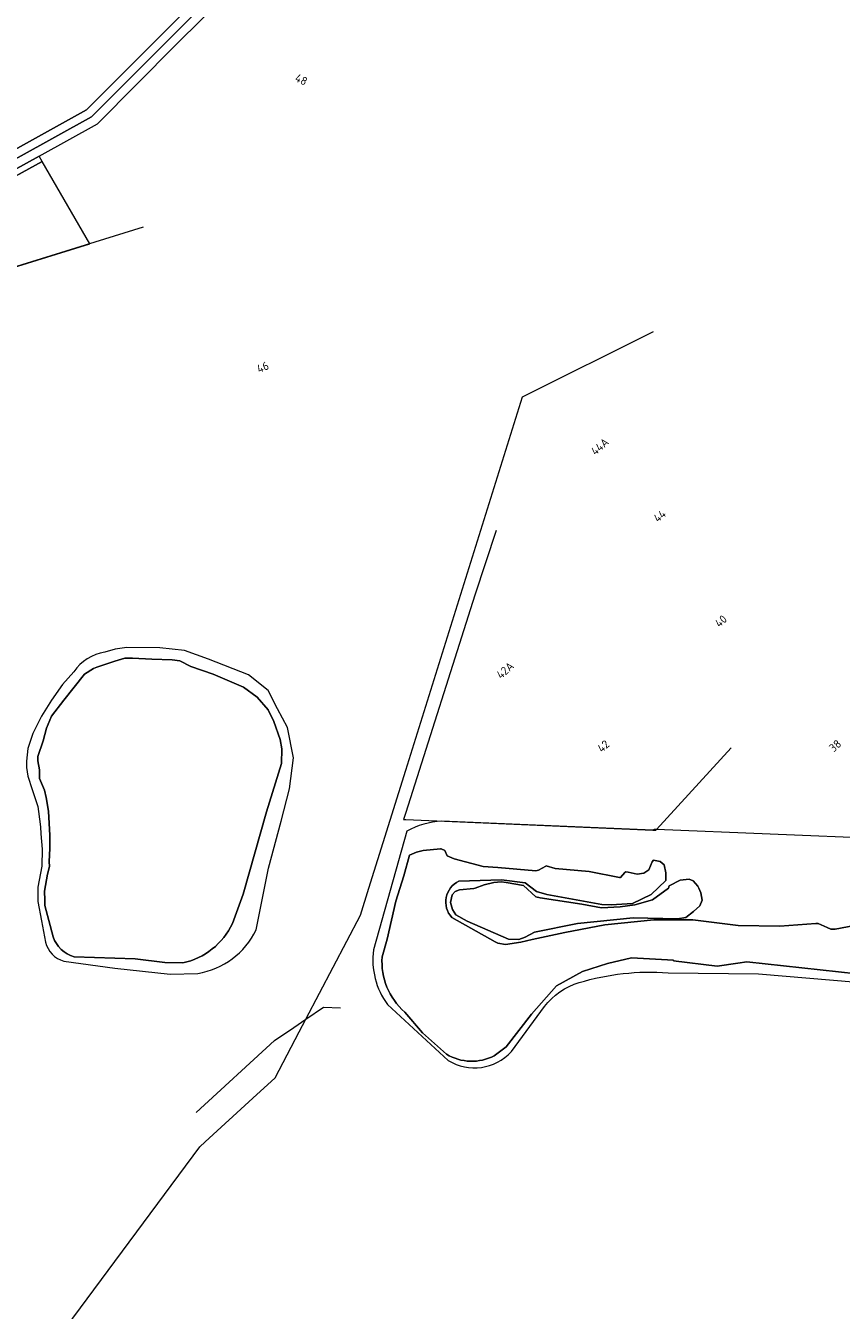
# Model space of a CAD drawing. Extents: x 150256 to 156914, y 461459 to 469481.
# Tile 130 of 256: x 153938 to 154071, y 464431 to 464640. Entities that reach past the tile are written whole.
import ezdxf
from ezdxf.enums import TextEntityAlignment as Align

# ---------------------------------------------------------------- set-up
doc = ezdxf.new("R2010")
doc.units = 0
doc.header["$LTSCALE"] = 0.75
for name, color, linetype, lineweight in [('B-RO-GR-BEPLANTING_CULTUUR_BODEMBEDEKKER-GV', 251, 'CONTINUOUS', 18), ('B-RO-GR-STRUIK-GV', 251, 'CONTINUOUS', 13), ('B-RO-IE-TERREINAFSCHEIDING_KUNSTMATIG_HEKWERK-G', 251, 'IE-TERREINAFSCHEIDING-KUNSTMATIG', 18), ('B-RO-OG-BEBOUWING-T18', 1, 'CONTINUOUS', 18), ('B-RO-OG-TERREIN_CULTUURSCHEIDING-GV', 251, 'CONTINUOUS', 18), ('B-RO-OG-WATER_SLOOT-GV', 251, 'CONTINUOUS', 18)]:
    doc.layers.add(name, color=color, linetype=linetype, lineweight=lineweight)
doc.styles.add('NLCS-ISO-M200-T18', font='NLCS-ISO.ttf', dxfattribs={"height": 360})
doc.linetypes.add('IE-TERREINAFSCHEIDING-KUNSTMATIG', pattern='A,4,[82,NLCS.SHX,S=0.75,R=90,X=0,Y=0],4,-2', length=10)

msp = doc.modelspace()

# ---------------------------------------------------------------- linework, layer by layer
at = {"layer": 'B-RO-GR-BEPLANTING_CULTUUR_BODEMBEDEKKER-GV'}
msp.add_lwpolyline([(153948.589, 464604.816), (153940.851, 464618.204), (153932.718, 464613.746), (153892.226, 464591.248), (153885.438, 464586.838), (153882.295, 464584.25)], close=True, dxfattribs=at)
at = {"layer": 'B-RO-GR-STRUIK-GV'}
msp.add_lwpolyline([(154044.201, 464494.977), (154045.566, 464495.195), (154046.825, 464496.157), (154047.821, 464497.08), (154048.248, 464498.031), (154048.02, 464499.227), (154047.661, 464500), (154047.521, 464500.3), (154046.772, 464501.151), (154046.087, 464501.462), (154044.647, 464501.285), (154042.878, 464500.343), (154042.728, 464500), (154040.15, 464498.107), (154037.267, 464497.241), (154034.871, 464496.919), (154031.87, 464496.781), (154028.63, 464497.402), (154021.867, 464498.405), (154021.159, 464498.594), (154019.137, 464500.422), (154016.348, 464500.9), (154015.514, 464501.007), (154014.344, 464500.922), (154012.774, 464500.508), (154011.268, 464500), (154011.078, 464499.936), (154008.731, 464499.721), (154008.016, 464499.459), (154007.548, 464498.88), (154007.289, 464497.662), (154007.578, 464496.505), (154008.13, 464495.667), (154009.986, 464494.62), (154016.742, 464491.698), (154018.418, 464491.614), (154019.413, 464491.992), (154020.95, 464492.806), (154027.93, 464494.218), (154036.988, 464495.145)], close=True, dxfattribs=at)
at = {"layer": 'B-RO-IE-TERREINAFSCHEIDING_KUNSTMATIG_HEKWERK-G'}
for points in [[(153957.264, 464607.507), (153882.295, 464584.25), (153839.089, 464556.991)], [(154000, 464519.159), (154019.005, 464579.929), (154040.287, 464590.55)], [(154014.686, 464558.153), (154011.241, 464547.634), (154000, 464512.282)], [(154040.783, 464509.523), (154052.928, 464522.838)], [(153996.327, 464507.414), (154000, 464519.16)], [(154000, 464512.282), (153999.64, 464511.149), (154000, 464511.134)], [(154000, 464511.134), (154040.186, 464509.428)], [(154040.783, 464509.523), (154040.436, 464509.537), (154040.186, 464509.428)], [(154040.186, 464509.428), (154040.677, 464509.407), (154040.783, 464509.523)], [(154096.291, 464507.265), (154040.783, 464509.523)], [(153994.008, 464500), (153996.327, 464507.414)], [(153983.755, 464478.659), (153992.629, 464495.59), (153994.008, 464500)], [(153983.755, 464478.659), (153986.599, 464480.595), (153989.36, 464480.531)], [(153981.788, 464477.319), (153983.755, 464478.659)], [(153982.673, 464476.594), (153983.755, 464478.659)], [(153965.908, 464463.503), (153978.646, 464475.18), (153981.788, 464477.319)], [(153975.115, 464465.796), (153978.765, 464469.138), (153982.673, 464476.594)], [(153967.373, 464458.706), (153975.115, 464465.796)], [(153942.443, 464425.39), (153966.511, 464457.917), (153967.373, 464458.706)]]:
    msp.add_lwpolyline(points, dxfattribs=at)
at = {"layer": 'B-RO-OG-TERREIN_CULTUURSCHEIDING-GV'}
msp.add_lwpolyline([(153878.895, 464589.698), (153825.994, 464555.292), (153826.216, 464554.96), (153826.954, 464553.807), (153889.604, 464594.314), (153919.795, 464610.942), (153948.08, 464626.616), (153959.451, 464637.996), (153973.372, 464652.075), (153974.412, 464651.061), (153974.702, 464650.778), (153975.02, 464650.468), (153975.514, 464649.985), (153976.366, 464649.153), (153978.922, 464651.742)], dxfattribs=at)
at = {"layer": 'B-RO-OG-WATER_SLOOT-GV'}
for points in [[(153803.439, 464535.518), (153807.461, 464539.195), (153808.236, 464539.818), (153856.944, 464571.462), (153890.468, 464593.034), (153912.56, 464605.371), (153948.884, 464625.485), (153974.412, 464651.061), (153973.372, 464652.075), (153959.451, 464637.996), (153948.08, 464626.616), (153919.795, 464610.942), (153889.604, 464594.314), (153826.954, 464553.807), (153807.253, 464541.069), (153801.234, 464536.061)], [(153815.701, 464542.096), (153821.575, 464546.136), (153829.97, 464552.125), (153845.571, 464563), (153891.332, 464591.992), (153940.351, 464619.068), (153949.867, 464624.324), (153962.608, 464637.193), (153975.514, 464649.985), (153975.02, 464650.468), (153974.702, 464650.778), (153974.412, 464651.061), (153948.884, 464625.485), (153912.56, 464605.371), (153890.468, 464593.034), (153856.944, 464571.462), (153808.236, 464539.818), (153807.461, 464539.195), (153803.439, 464535.518)], [(153809.125, 464532.926), (153813.642, 464538.713), (153820.509, 464544.837), (153826.764, 464548.974), (153838.309, 464556.452), (153838.307, 464556.46), (153839.089, 464556.991), (153882.295, 464584.25), (153885.438, 464586.838), (153892.226, 464591.248), (153932.718, 464613.746), (153940.851, 464618.204), (153940.351, 464619.068), (153891.332, 464591.992), (153845.571, 464563), (153829.97, 464552.125), (153821.575, 464546.136), (153815.701, 464542.096)], [(153975.658, 464493.191), (153977.649, 464503.24), (153979.752, 464510.867), (153981.093, 464516.119), (153981.756, 464521.168), (153980.768, 464526.142), (153979.129, 464529.141), (153977.6, 464532.122), (153974.404, 464534.684), (153967.888, 464537.256), (153963.999, 464538.665), (153960.007, 464539.107), (153954.633, 464539.114), (153952.738, 464538.877), (153951.044, 464538.389)], [(153942.618, 464492.061), (153941.917, 464494.697), (153941.289, 464497.184), (153941.302, 464498.037), (153941.249, 464499.496), (153941.688, 464502.239), (153942.02, 464503.482), (153941.987, 464504.296), (153942.074, 464506.42), (153942.108, 464508.525), (153941.851, 464512.519), (153941.514, 464514.756), (153941.241, 464515.924), (153940.407, 464517.806), (153940.399, 464519.207), (153940.128, 464520.691), (153940.139, 464521.417), (153941.023, 464523.953), (153941.566, 464526.034), (153942.354, 464527.943), (153944.364, 464530.575), (153947.741, 464534.787), (153949.172, 464535.697), (153949.747, 464535.949), (153952.678, 464536.908), (153954.279, 464537.388), (153955.52, 464537.407), (153958.688, 464537.219), (153962.004, 464537.115), (153963.235, 464536.985), (153965.043, 464536.023), (153968.688, 464534.823), (153973.626, 464532.69), (153975.837, 464531.076), (153977.64, 464529.005), (153978.532, 464527.112), (153979.547, 464524.161), (153979.863, 464522.644), (153979.761, 464520.261)], [(153971.794, 464494.242), (153973.537, 464499.01), (153977.357, 464512.385), (153979.761, 464520.261), (153979.863, 464522.644), (153979.547, 464524.161), (153978.532, 464527.112), (153977.64, 464529.005), (153975.837, 464531.076), (153973.626, 464532.69), (153968.688, 464534.823), (153965.043, 464536.023), (153963.235, 464536.985), (153962.004, 464537.115), (153958.688, 464537.219), (153955.52, 464537.407), (153954.279, 464537.388), (153952.678, 464536.908), (153949.747, 464535.949), (153949.172, 464535.697), (153947.741, 464534.787), (153944.364, 464530.575), (153942.354, 464527.943), (153941.566, 464526.034), (153941.023, 464523.953), (153940.139, 464521.417), (153940.128, 464520.691), (153940.399, 464519.207), (153940.407, 464517.806), (153941.241, 464515.924), (153941.514, 464514.756), (153941.851, 464512.519), (153942.108, 464508.525), (153942.074, 464506.42), (153941.987, 464504.296), (153942.02, 464503.482), (153941.688, 464502.239), (153941.249, 464499.496), (153941.302, 464498.037), (153941.289, 464497.184), (153941.917, 464494.697), (153942.618, 464492.061)], [(153946.005, 464535.183), (153944.173, 464533.132), (153942.351, 464530.584), (153940.736, 464527.95), (153939.334, 464525.139), (153938.516, 464522.73), (153938.3, 464520.653), (153938.293, 464519.602), (153938.515, 464518.185), (153939.206, 464516.03), (153940.151, 464513.285), (153940.258, 464512.437), (153940.548, 464509.94), (153940.634, 464508.801), (153940.871, 464506.328), (153940.767, 464503.535), (153940.139, 464500.123), (153940.148, 464497.83), (153940.719, 464494.665), (153941.401, 464491.211)], [(153979.761, 464520.261), (153977.357, 464512.385), (153973.537, 464499.01), (153971.794, 464494.242)], [(154144.359, 464391.221), (154147.955, 464403.664), (154149.652, 464409.034), (154152.442, 464416.213), (154157.336, 464433.699), (154159.793, 464441.364), (154153.869, 464439.304), (154153.745, 464439.663), (154159.935, 464441.807), (154160.201, 464442.635), (154153.923, 464449.518), (154154.584, 464450.129), (154151.421, 464453.55), (154150.76, 464452.939), (154100.848, 464506.938), (154096.291, 464507.265), (154040.783, 464509.523), (154040.677, 464509.407), (154040.186, 464509.428), (154005.843, 464510.886)], [(154000.17, 464509.247), (153994.759, 464489.947)], [(153996.147, 464488.803), (153996.971, 464491.677), (153998.41, 464497.842), (153999.711, 464502.006), (154000.611, 464505.326), (154001.731, 464505.834), (154002.816, 464506.101), (154005.636, 464506.355), (154005.759, 464506.395), (154006.364, 464506.11), (154006.722, 464505.244), (154007.887, 464504.739), (154012.601, 464503.5), (154014.954, 464503.361), (154021.16, 464502.824), (154021.586, 464502.905), (154022.795, 464503.567), (154022.828, 464503.606), (154024.287, 464503.193), (154029.822, 464502.677), (154034.771, 464501.729), (154034.923, 464501.729), (154035.634, 464502.527), (154035.816, 464502.633), (154036.163, 464502.606), (154037.641, 464502.275), (154038.757, 464502.417), (154039.527, 464502.971), (154040.093, 464504.248), (154040.323, 464504.551), (154041.393, 464504.3), (154042.045, 464503.769), (154042.294, 464502.477), (154042.293, 464501.216), (154039.925, 464498.945), (154036.896, 464497.461), (154033.445, 464497.263), (154031.874, 464497.326), (154022.942, 464498.954), (154021.284, 464499.452), (154019.428, 464500.821), (154015.573, 464501.324), (154008.622, 464501.125)], [(154008.622, 464501.125), (154015.573, 464501.324), (154019.428, 464500.821), (154021.284, 464499.452), (154022.942, 464498.954), (154031.874, 464497.326), (154033.445, 464497.263), (154036.896, 464497.461), (154039.925, 464498.945), (154042.293, 464501.216), (154042.294, 464502.477), (154042.045, 464503.769), (154041.393, 464504.3), (154040.323, 464504.551), (154040.093, 464504.248), (154039.527, 464502.971), (154038.757, 464502.417), (154037.641, 464502.275), (154036.163, 464502.606), (154035.816, 464502.633), (154035.634, 464502.527), (154034.923, 464501.729), (154034.771, 464501.729), (154029.822, 464502.677), (154024.287, 464503.193), (154022.828, 464503.606), (154022.795, 464503.567), (154021.586, 464502.905), (154021.16, 464502.824), (154014.954, 464503.361), (154012.601, 464503.5), (154007.887, 464504.739), (154006.722, 464505.244), (154006.364, 464506.11), (154005.759, 464506.395), (154005.636, 464506.355), (154002.816, 464506.101), (154001.731, 464505.834), (154000.611, 464505.326), (153999.711, 464502.006), (153998.41, 464497.842), (153996.971, 464491.677), (153996.147, 464488.803)], [(154007.487, 464495.218), (154014.56, 464491.233), (154014.986, 464491.044), (154016.232, 464490.818), (154018.707, 464491.175), (154020.561, 464491.645), (154025.895, 464492.747), (154032.398, 464494), (154040.347, 464494.801), (154046.709, 464494.853), (154054.067, 464493.88), (154060.842, 464493.795), (154066.738, 464494.233), (154067.107, 464494.245), (154068.554, 464493.579), (154069.154, 464493.292), (154069.873, 464493.299), (154075.878, 464494.424)], [(154075.878, 464494.424), (154069.873, 464493.299), (154069.154, 464493.292), (154068.554, 464493.579), (154067.107, 464494.245), (154066.738, 464494.233), (154060.842, 464493.795), (154054.067, 464493.88), (154046.709, 464494.853), (154040.347, 464494.801), (154032.398, 464494), (154025.895, 464492.747), (154020.561, 464491.645), (154018.707, 464491.175), (154016.232, 464490.818), (154014.986, 464491.044), (154014.56, 464491.233), (154007.487, 464495.218)], [(153963.727, 464487.812), (153960.815, 464487.877), (153955.983, 464488.474), (153946.053, 464488.794)], [(153946.053, 464488.794), (153955.983, 464488.474), (153960.815, 464487.877), (153963.727, 464487.812)], [(153944.369, 464488.101), (153952.671, 464486.956), (153961.666, 464485.979), (153966.153, 464486.119)], [(154036.725, 464488.657), (154032.807, 464487.697), (154028.742, 464486.439), (154024.546, 464484.072), (154020.44, 464479.473), (154016.358, 464474.138), (154014.394, 464472.712)], [(154014.394, 464472.712), (154016.358, 464474.138), (154020.44, 464479.473), (154024.546, 464484.072), (154028.742, 464486.439), (154032.807, 464487.697), (154036.725, 464488.657), (154039.655, 464488.459), (154043.578, 464488.277), (154043.561, 464488.168), (154050.69, 464487.289), (154054.011, 464487.778), (154055.476, 464487.97), (154076.372, 464485.724)], [(154076.372, 464485.724), (154055.476, 464487.97), (154054.011, 464487.778), (154050.69, 464487.289), (154043.561, 464488.168), (154043.578, 464488.277), (154039.655, 464488.459), (154036.725, 464488.657)], [(154042.668, 464486.227), (154057.403, 464486.033), (154073.457, 464484.705), (154086.314, 464484.181)], [(153997.02, 464481.059), (154006.892, 464471.944)], [(154017.186, 464473.384), (154022.592, 464480.7)], [(154006.627, 464472.963), (154002.711, 464476.464), (153999.823, 464479.825)], [(153999.823, 464479.825), (154002.711, 464476.464), (154006.627, 464472.963)]]:
    msp.add_lwpolyline(points, dxfattribs=at)
for points in [[(153951.044, 464538.389, 0.2088197), (153946.005, 464535.183)], [(154005.843, 464510.886, 0.1125629), (154000.17, 464509.247)], [(154008.622, 464501.125, 0.5008823), (154007.487, 464495.218)], [(154007.487, 464495.218, -0.5008823), (154008.622, 464501.125)], [(153971.794, 464494.242, -0.2340781), (153963.727, 464487.812)], [(153963.727, 464487.812, 0.2340781), (153971.794, 464494.242)], [(153966.153, 464486.119, 0.2435171), (153975.658, 464493.191)], [(153941.401, 464491.211, 0.2704594), (153944.369, 464488.101)], [(153946.053, 464488.794, -0.2390476), (153942.618, 464492.061)], [(153942.618, 464492.061, 0.2390476), (153946.053, 464488.794)], [(153994.759, 464489.947, 0.1946939), (153997.02, 464481.059)], [(153999.823, 464479.825, -0.2322636), (153996.147, 464488.803)], [(153996.147, 464488.803, 0.2322636), (153999.823, 464479.825)], [(154022.592, 464480.7, -0.1626948), (154028.2, 464484.618)], [(154028.2, 464484.618, -0.0909188), (154042.668, 464486.227)], [(154014.394, 464472.712, -0.2609989), (154006.627, 464472.963)], [(154006.627, 464472.963, 0.2609989), (154014.394, 464472.712)], [(154006.892, 464471.944, 0.3585961), (154017.186, 464473.384)]]:
    msp.add_lwpolyline(points, format="xyb", dxfattribs=at)
msp.add_lwpolyline([(154045.566, 464495.195), (154044.201, 464494.977), (154036.988, 464495.145), (154027.93, 464494.218), (154020.95, 464492.806), (154019.413, 464491.992), (154018.418, 464491.614), (154016.742, 464491.698), (154009.986, 464494.62), (154008.13, 464495.667), (154007.578, 464496.505), (154007.289, 464497.662), (154007.548, 464498.88), (154008.016, 464499.459), (154008.731, 464499.721), (154011.078, 464499.936), (154011.268, 464500), (154012.774, 464500.508), (154014.344, 464500.922), (154015.514, 464501.007), (154016.348, 464500.9), (154019.137, 464500.422), (154021.159, 464498.594), (154021.867, 464498.405), (154028.63, 464497.402), (154031.87, 464496.781), (154034.871, 464496.919), (154037.267, 464497.241), (154040.15, 464498.107), (154042.728, 464500), (154042.878, 464500.343), (154044.647, 464501.285), (154046.087, 464501.462), (154046.772, 464501.151), (154047.521, 464500.3), (154047.661, 464500), (154048.02, 464499.227), (154048.248, 464498.031), (154047.821, 464497.08), (154046.825, 464496.157)], close=True, dxfattribs=at)

# ---------------------------------------------------------------- texts
at = {"layer": 'B-RO-OG-BEBOUWING-T18', "style": 'NLCS-ISO-M200-T18'}
for s, rotation, p in [('48', 333.5, (153983.005, 464631.543)), ('46', 23.5, (153976.737, 464584.753)), ('44A', 40.7, (154031.565, 464571.842)), ('44', 40.7, (154041.314, 464560.551)), ('40', 41.5, (154051.26, 464543.434)), ('42A', 41.6, (154016.16, 464535.435)), ('42', 41.6, (154032.138, 464523.078)), ('38', 41.8, (154069.859, 464523.143))]:
    msp.add_text(s, height=1.35, rotation=rotation, dxfattribs=at).set_placement(p, align=Align.MIDDLE)

doc.saveas('drawing.dxf')
